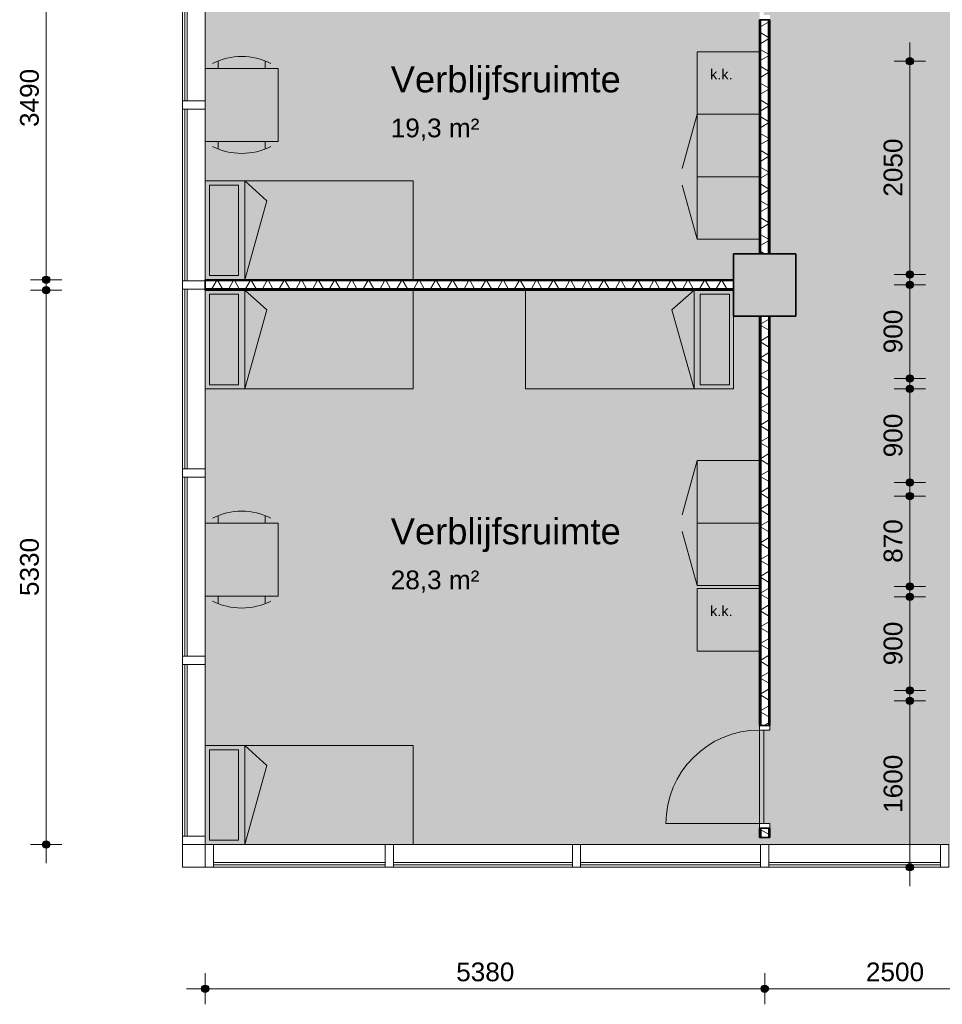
# Model space of a CAD drawing. Header units: millimetres. Extents: x 78984 to 109533, y 218 to 35070.
# Tile 1 of 28: x 78984 to 87855, y 4848 to 14316. Entities that reach past the tile are written whole.
import ezdxf

# ---------------------------------------------------------------- set-up
doc = ezdxf.new("R2010")
doc.units = ezdxf.units.MM
doc.linetypes.add('Hidden', pattern=[4, 2, -2])
for name, color, linetype, lineweight in [('A-ANNO-DIMS', 211, 'Continuous', 9), ('A-ANNO-DIMS-100', 211, 'Continuous', 9), ('A-AREA-IDEN', 2, 'Continuous', 13), ('A-AREA-PATT', 32, 'Continuous', 9), ('A-DETL', 90, 'Continuous', 13), ('A-DOOR', 31, 'Continuous', 18), ('A-DOOR-FRAM', 31, 'Continuous', 13), ('A-FLOR', 192, 'Continuous', 18), ('A-GLAZ-CURT', 52, 'Continuous', 13), ('A-GLAZ-CWMG', 51, 'Continuous', 13), ('A-WALL', 113, 'Continuous', 18), ('A-WALL-PATT', 111, 'Continuous', 35), ('G-ANNO-TEXT', 231, 'Continuous', 9), ('I-WALL', 2, 'Continuous', 18), ('S-COLS', 52, 'Continuous', 18)]:
    doc.layers.add(name, color=color, linetype=linetype, lineweight=lineweight)
doc.styles.add('Arial', font='arial.ttf', dxfattribs={"height": 180})
doc.styles.add('Arial_1', font='arial.ttf', dxfattribs={"height": 250})
doc.styles.add('Arial_2', font='arial.ttf', dxfattribs={"height": 100})
doc.dimstyles.new('1_8mm', dxfattribs={"dimscale": 304.8, "dimtxt": 183.646692, "dimasz": 0.918635, "dimexe": 0.492126, "dimexo": 0.0625, "dimgap": 0.059055, "dimtad": 1, "dimdec": 0, "dimrnd": 5, "dimzin": 0, "dimdsep": 46, "dimtxsty": 'Arial', "dimblk1": 'DOTSMALL', "dimblk2": 'DOTSMALL', "dimsah": 1, "dimcen": 0.09, "dimdle": 0.590551, "dimazin": 0, "dimtfac": 1, "dimtdec": 4, "dimtix": 1, "dimtmove": 0, "dimatfit": 3, "dimfxl": 0.492126, "dimfxlon": 1, "dimtvp": 1, "dimtolj": 1, "dimtzin": 0, "dimlwd": 13, "dimlwe": 13, "dimarcsym": 2})
pattern_1 = [(180, (86197.75, 22705.71), (6e-13, -200), []), (180, (86197.75, 22721.71), (6e-13, -200), []), (180, (86197.75, 22737.71), (6e-13, -200), []), (180, (86197.75, 22753.71), (6e-13, -200), [])]
pattern_2 = [(270, (83307.72, 11815.65), (200, 7e-13), []), (270, (83291.72, 11815.65), (200, 7e-13), []), (270, (83275.72, 11815.65), (200, 7e-13), []), (270, (83259.72, 11815.65), (200, 7e-13), [])]
pattern_3 = [(360, (86097.75, 8958.77), (5e-13, 200), []), (360, (86097.75, 8942.77), (5e-13, 200), []), (360, (86097.75, 8926.77), (5e-13, 200), []), (360, (86097.75, 8910.77), (5e-13, 200), [])]

# ---------------------------------------------------------------- blocks, each defined once
blk = doc.blocks.new('Rectangular Mullion - 80x220-7500625-plot_02')
at = {"layer": 'A-GLAZ-CWMG'}
for p, q in [((-80, 220), (0, 220)), ((-80, 0), (-80, 220)), ((0, 220), (0, 0)), ((0, 0), (-80, 0))]:
    blk.add_line(p, q, dxfattribs=at)
blk = doc.blocks.new('Rectangular Mullion - 80x220-7500761-plot_02')
at = {"layer": 'A-GLAZ-CWMG'}
for p, q in [((-80, 0), (0, 0)), ((-80, -220), (-80, 0)), ((0, 0), (0, -220)), ((0, -220), (-80, -220))]:
    blk.add_line(p, q, dxfattribs=at)
blk = doc.blocks.new('System Panel - glas_offset-35-7518918-plot_02')
at = {"layer": 'A-GLAZ-CURT'}
for p, q in [((890, 47.5), (-890, 47.5)), ((-890, 47.5), (-890, 22.5)), ((-890, 22.5), (890, 22.5)), ((890, 22.5), (890, 47.5))]:
    blk.add_line(p, q, dxfattribs=at)
blk = doc.blocks.new('Rectangular Mullion - 80x220-7518909-plot_02')
at = {"layer": 'A-GLAZ-CWMG'}
for p, q in [((80547.7, 13535.7), (80547.7, 15315.7)), ((80767.7, 13535.7), (80767.7, 15305.7))]:
    blk.add_line(p, q, dxfattribs=at)
blk = doc.blocks.new('System Panel - glas_offset-35-7518911-plot_02')
at = {"layer": 'A-GLAZ-CURT'}
for p, q in [((825, 47.5), (-825, 47.5)), ((-825, 47.5), (-825, 22.5)), ((-825, 22.5), (825, 22.5)), ((825, 22.5), (825, 47.5))]:
    blk.add_line(p, q, dxfattribs=at)
blk = doc.blocks.new('Rectangular Mullion - 80x220-V10-plot_02')
at = {"layer": 'A-GLAZ-CWMG'}
for p, q in [((80547.7, 11805.7), (80547.7, 13455.7)), ((80767.7, 11815.7), (80767.7, 13455.7))]:
    blk.add_line(p, q, dxfattribs=at)
blk = doc.blocks.new('Rectangular Mullion - 80x220-7500759-plot_02')
at = {"layer": 'A-GLAZ-CWMG'}
for p, q in [((-40, 0), (40, 0)), ((-40, -220), (-40, 0)), ((40, 0), (40, -220)), ((40, -220), (-40, -220))]:
    blk.add_line(p, q, dxfattribs=at)
blk = doc.blocks.new('System Panel - glas_offset-35-7518913-plot_02')
at = {"layer": 'A-GLAZ-CURT'}
for p, q in [((865, 47.5), (-865, 47.5)), ((-865, 47.5), (-865, 22.5)), ((-865, 22.5), (865, 22.5)), ((865, 22.5), (865, 47.5))]:
    blk.add_line(p, q, dxfattribs=at)
blk = doc.blocks.new('Rectangular Mullion - 80x220-V11-plot_02')
at = {"layer": 'A-GLAZ-CWMG'}
for p, q in [((80547.7, 9995.7), (80547.7, 11725.7)), ((80767.7, 9995.7), (80767.7, 11715.7))]:
    blk.add_line(p, q, dxfattribs=at)
blk = doc.blocks.new('System Panel - glas_offset-35-7518915-plot_02')
at = {"layer": 'A-GLAZ-CURT'}
for p, q in [((860, 47.5), (-860, 47.5)), ((-860, 47.5), (-860, 22.5)), ((-860, 22.5), (860, 22.5)), ((860, 22.5), (860, 47.5))]:
    blk.add_line(p, q, dxfattribs=at)
blk = doc.blocks.new('Rectangular Mullion - 80x220-V12-plot_02')
at = {"layer": 'A-GLAZ-CWMG'}
for p, q in [((80547.7, 8195.7), (80547.7, 9915.7)), ((80767.7, 8195.7), (80767.7, 9915.7))]:
    blk.add_line(p, q, dxfattribs=at)
blk = doc.blocks.new('System Panel - glas_offset-35-7518919-plot_02')
at = {"layer": 'A-GLAZ-CURT'}
for p, q in [((825, 47.5), (-825, 47.5)), ((-825, 47.5), (-825, 22.5)), ((-825, 22.5), (825, 22.5)), ((825, 22.5), (825, 47.5))]:
    blk.add_line(p, q, dxfattribs=at)
blk = doc.blocks.new('Rectangular Mullion - 80x220-7515957-plot_02')
at = {"layer": 'A-GLAZ-CWMG'}
for p, q in [((80547.7, 6465.7), (80547.7, 8115.7)), ((80767.7, 6465.7), (80767.7, 8115.7))]:
    blk.add_line(p, q, dxfattribs=at)
blk = doc.blocks.new('System Panel - glas_offset-35-7520450-plot_02')
at = {"layer": 'A-GLAZ-CURT'}
for p, q in [((825.046875, -22.5), (-825.046875, -22.5)), ((-825.046875, -22.5), (-825.046875, -47.5)), ((-825.046875, -47.5), (825.046875, -47.5)), ((825.046875, -47.5), (825.046875, -22.5))]:
    blk.add_line(p, q, dxfattribs=at)
blk = doc.blocks.new('Rectangular Mullion - 80x220-7520449-plot_02')
at = {"layer": 'A-GLAZ-CWMG'}
for p, q in [((80847.7, 6385.6), (82497.8, 6385.6)), ((80847.7, 6165.6), (82497.8, 6165.6))]:
    blk.add_line(p, q, dxfattribs=at)
blk = doc.blocks.new('Rectangular Mullion - 80x220-7500623-plot_02')
at = {"layer": 'A-GLAZ-CWMG'}
for p, q in [((-40, 220), (40, 220)), ((-40, 0), (-40, 220)), ((40, 220), (40, 0)), ((40, 0), (-40, 0))]:
    blk.add_line(p, q, dxfattribs=at)
blk = doc.blocks.new('System Panel - glas_offset-35-7511927-plot_02')
at = {"layer": 'A-GLAZ-CURT'}
for p, q in [((860, -22.5), (-860, -22.5)), ((-860, -22.5), (-860, -47.5)), ((-860, -47.5), (860, -47.5)), ((860, -47.5), (860, -22.5))]:
    blk.add_line(p, q, dxfattribs=at)
blk = doc.blocks.new('Rectangular Mullion - 80x220-V5-plot_02')
at = {"layer": 'A-GLAZ-CWMG'}
for p, q in [((107727.8, 22645.7), (107727.8, 24365.7)), ((107947.8, 22645.7), (107947.8, 24365.7))]:
    blk.add_line(p, q, dxfattribs=at)
blk = doc.blocks.new('System Panel - glas_offset-35-7511933-plot_02')
at = {"layer": 'A-GLAZ-CURT'}
for p, q in [((865, -22.5), (-865, -22.5)), ((-865, -22.5), (-865, -47.5)), ((-865, -47.5), (865, -47.5)), ((865, -47.5), (865, -22.5))]:
    blk.add_line(p, q, dxfattribs=at)
blk = doc.blocks.new('Rectangular Mullion - 80x220-V4-plot_02')
at = {"layer": 'A-GLAZ-CWMG'}
for p, q in [((107727.8, 26195.7), (107727.8, 27925.7)), ((107947.8, 26195.7), (107947.8, 27925.7))]:
    blk.add_line(p, q, dxfattribs=at)
blk = doc.blocks.new('System Panel - glas_offset-35-7511177-plot_02')
at = {"layer": 'A-GLAZ-CURT'}
for p, q in [((825, -22.5), (-825, -22.5)), ((-825, -22.5), (-825, -47.5)), ((-825, -47.5), (825, -47.5)), ((825, -47.5), (825, -22.5))]:
    blk.add_line(p, q, dxfattribs=at)
blk = doc.blocks.new('Rectangular Mullion - 80x220-V1-plot_02')
at = {"layer": 'A-GLAZ-CWMG'}
for p, q in [((91507.8, 33565.7), (89857.8, 33565.7)), ((91507.8, 33345.7), (89857.8, 33345.7))]:
    blk.add_line(p, q, dxfattribs=at)
blk = doc.blocks.new('300_28_ISR_kolom_vierkant_beton - 600x600-7608494-plot_02')
at = {"layer": 'S-COLS'}
blk.add_hatch(color=256, dxfattribs=at).paths.add_polyline_path([(300, -300), (300, 300), (-300, 300), (-300, -300)])
at = {"layer": 'S-COLS', "lineweight": 35}
for p, q in [((300, 300), (-300, 300)), ((-300, 300), (-300, -300)), ((300, -300), (300, 300)), ((-300, -300), (300, -300))]:
    blk.add_line(p, q, dxfattribs=at)
blk = doc.blocks.new('200_32_ISR_deur_binnen - dagmaat 0900x2300-7594412-plot_02')
at = {"layer": 'A-DOOR', "lineweight": 13}
blk.add_hatch(color=256, dxfattribs=at).paths.add_polyline_path([(-450, 10), (450, 10), (450, 50), (-450, 50)])
for p, q in [((-450, 50), (-450, 950)), ((-450, 50), (450, 50)), ((-450, 50), (-450, 10)), ((450, 50), (-450, 50)), ((-450, 10), (450, 10)), ((450, 10), (450, 50))]:
    blk.add_line(p, q, dxfattribs=at)
at = {"layer": 'A-DOOR', "linetype": 'Hidden', "lineweight": 13}
blk.add_line((-450, 10), (450, 10), dxfattribs=at)
at = {"layer": 'A-DOOR', "lineweight": 13}
blk.add_arc((-450, 50), 900, 360, 90, dxfattribs=at)
at = {"layer": 'A-DOOR-FRAM'}
for p, q in [((-450, 50), (-495, 50)), ((-450, -50), (-450, 50)), ((495, 50), (450, 50)), ((450, 50), (450, -50)), ((-495, -50), (-450, -50)), ((450, -50), (495, -50))]:
    blk.add_line(p, q, dxfattribs=at)
blk = doc.blocks.new('DIMBLOCK11-plot_02')
at = {"layer": 'A-ANNO-DIMS-100', "lineweight": 25}
h = blk.add_hatch(color=256, dxfattribs=at)
edge = h.paths.add_edge_path()
edge.add_arc((79238.5, 15305.7), 35, 0, 360)
h = blk.add_hatch(color=256, dxfattribs=at)
edge = h.paths.add_edge_path()
edge.add_arc((79238.5, 11815.7), 35, 0, 360)
at = {"layer": 'A-ANNO-DIMS-100', "lineweight": 13}
for p, q in [((79238.5, 11635.7), (79238.5, 15485.7)), ((79238.5, 15305.7), (79088.5, 15305.7)), ((79238.5, 15305.7), (79388.5, 15305.7)), ((79238.5, 11815.7), (79088.5, 11815.7)), ((79238.5, 11815.7), (79388.5, 11815.7))]:
    blk.add_line(p, q, dxfattribs=at)
at = {"layer": 'A-ANNO-DIMS-100', "lineweight": 25}
for centre in [(79238.5, 15305.7), (79238.5, 11815.7)]:
    blk.add_circle(centre, 35, dxfattribs=at)
at = {"layer": 'A-ANNO-DIMS-100', "color": 0, "lineweight": 13, "insert": (78986.9, 13283.8), "char_height": 180, "width": 664.518, "attachment_point": 1, "rotation": 90, "line_spacing_factor": 0.941778, "style": 'Arial'}
blk.add_mtext('3490', dxfattribs=at)
blk = doc.blocks.new('_DotSmall')
at = {"color": 0, "linetype": 'ByBlock', "const_width": 0.5}
blk.add_lwpolyline([(-0.0625, 0, 1), (0.0625, 0, 1)], format="xyb", close=True, dxfattribs=at)
blk = doc.blocks.new('DIMBLOCK12-plot_02')
at = {"layer": 'A-ANNO-DIMS-100', "lineweight": 25}
h = blk.add_hatch(color=256, dxfattribs=at)
edge = h.paths.add_edge_path()
edge.add_arc((80767.7, 4998.5), 35, 0, 360)
h = blk.add_hatch(color=256, dxfattribs=at)
edge = h.paths.add_edge_path()
edge.add_arc((86147.8, 4998.5), 35, 0, 360)
at = {"layer": 'A-ANNO-DIMS-100', "lineweight": 13}
for p, q in [((80767.7, 4998.5), (80767.7, 5148.5)), ((86147.8, 4998.5), (86147.8, 5148.5)), ((80587.7, 4998.5), (86327.8, 4998.5)), ((80767.7, 4998.5), (80767.7, 4848.5)), ((86147.8, 4998.5), (86147.8, 4848.5))]:
    blk.add_line(p, q, dxfattribs=at)
at = {"layer": 'A-ANNO-DIMS-100', "lineweight": 25}
for centre in [(80767.7, 4998.5), (86147.8, 4998.5)]:
    blk.add_circle(centre, 35, dxfattribs=at)
at = {"layer": 'A-ANNO-DIMS-100', "color": 0, "lineweight": 13, "insert": (83180.8, 5250.1), "char_height": 180, "width": 664.518, "attachment_point": 1, "line_spacing_factor": 0.941778, "style": 'Arial'}
blk.add_mtext('5380', dxfattribs=at)
blk = doc.blocks.new('DIMBLOCK13-plot_02')
at = {"layer": 'A-ANNO-DIMS-100', "lineweight": 25}
h = blk.add_hatch(color=256, dxfattribs=at)
edge = h.paths.add_edge_path()
edge.add_arc((86147.8, 4998.5), 35, 0, 360)
h = blk.add_hatch(color=256, dxfattribs=at)
edge = h.paths.add_edge_path()
edge.add_arc((88647.7, 4998.5), 35, 0, 360)
at = {"layer": 'A-ANNO-DIMS-100', "lineweight": 13}
for p, q in [((86147.8, 4998.5), (86147.8, 5148.5)), ((88647.7, 4998.5), (88647.7, 5148.5)), ((85967.8, 4998.5), (88827.7, 4998.5)), ((86147.8, 4998.5), (86147.8, 4848.5)), ((88647.7, 4998.5), (88647.7, 4848.5))]:
    blk.add_line(p, q, dxfattribs=at)
at = {"layer": 'A-ANNO-DIMS-100', "lineweight": 25}
for centre in [(86147.8, 4998.5), (88647.7, 4998.5)]:
    blk.add_circle(centre, 35, dxfattribs=at)
at = {"layer": 'A-ANNO-DIMS-100', "color": 0, "lineweight": 13, "insert": (87120.8, 5250.1), "char_height": 180, "width": 664.518, "attachment_point": 1, "line_spacing_factor": 0.941778, "style": 'Arial'}
blk.add_mtext('2500', dxfattribs=at)
blk = doc.blocks.new('DIMBLOCK28-plot_02')
at = {"layer": 'A-ANNO-DIMS-100', "lineweight": 25}
h = blk.add_hatch(color=256, dxfattribs=at)
edge = h.paths.add_edge_path()
edge.add_arc((87542.7, 7765.6), 35, 0, 360)
h = blk.add_hatch(color=256, dxfattribs=at)
edge = h.paths.add_edge_path()
edge.add_arc((87542.7, 6165.7), 35, 0, 360)
at = {"layer": 'A-ANNO-DIMS-100', "lineweight": 13}
for p, q in [((87542.7, 7945.6), (87542.7, 5985.7)), ((87542.7, 7765.6), (87392.7, 7765.6)), ((87542.7, 7765.6), (87692.7, 7765.6)), ((87542.7, 6165.7), (87392.7, 6165.7)), ((87542.7, 6165.7), (87692.7, 6165.7))]:
    blk.add_line(p, q, dxfattribs=at)
at = {"layer": 'A-ANNO-DIMS-100', "lineweight": 25}
for centre in [(87542.7, 7765.6), (87542.7, 6165.7)]:
    blk.add_circle(centre, 35, dxfattribs=at)
at = {"layer": 'A-ANNO-DIMS-100', "color": 0, "lineweight": 13, "insert": (87291, 6688.8), "char_height": 180, "width": 664.518, "attachment_point": 1, "rotation": 90, "line_spacing_factor": 0.941778, "style": 'Arial'}
blk.add_mtext('1600', dxfattribs=at)
blk = doc.blocks.new('DIMBLOCK29-plot_02')
at = {"layer": 'A-ANNO-DIMS-100', "lineweight": 25}
h = blk.add_hatch(color=256, dxfattribs=at)
edge = h.paths.add_edge_path()
edge.add_arc((87542.7, 8765.7), 35, 0, 360)
h = blk.add_hatch(color=256, dxfattribs=at)
edge = h.paths.add_edge_path()
edge.add_arc((87542.7, 7865.7), 35, 0, 360)
at = {"layer": 'A-ANNO-DIMS-100', "lineweight": 13}
for p, q in [((87542.7, 8945.7), (87542.7, 7685.7)), ((87542.7, 8765.7), (87392.7, 8765.7)), ((87542.7, 8765.7), (87692.7, 8765.7)), ((87542.7, 7865.7), (87392.7, 7865.7)), ((87542.7, 7865.7), (87692.7, 7865.7))]:
    blk.add_line(p, q, dxfattribs=at)
at = {"layer": 'A-ANNO-DIMS-100', "lineweight": 25}
for centre in [(87542.7, 8765.7), (87542.7, 7865.7)]:
    blk.add_circle(centre, 35, dxfattribs=at)
at = {"layer": 'A-ANNO-DIMS-100', "color": 0, "lineweight": 13, "insert": (87291, 8108), "char_height": 180, "width": 498.389, "attachment_point": 1, "rotation": 90, "line_spacing_factor": 0.941778, "style": 'Arial'}
blk.add_mtext('900', dxfattribs=at)
blk = doc.blocks.new('DIMBLOCK30-plot_02')
at = {"layer": 'A-ANNO-DIMS-100', "lineweight": 25}
h = blk.add_hatch(color=256, dxfattribs=at)
edge = h.paths.add_edge_path()
edge.add_arc((87542.7, 9735.6), 35, 0, 360)
h = blk.add_hatch(color=256, dxfattribs=at)
edge = h.paths.add_edge_path()
edge.add_arc((87542.7, 8865.7), 35, 0, 360)
at = {"layer": 'A-ANNO-DIMS-100', "lineweight": 13}
for p, q in [((87542.7, 9915.6), (87542.7, 8685.7)), ((87542.7, 9735.6), (87392.7, 9735.6)), ((87542.7, 9735.6), (87692.7, 9735.6)), ((87542.7, 8865.7), (87392.7, 8865.7)), ((87542.7, 8865.7), (87692.7, 8865.7))]:
    blk.add_line(p, q, dxfattribs=at)
at = {"layer": 'A-ANNO-DIMS-100', "lineweight": 25}
for centre in [(87542.7, 9735.6), (87542.7, 8865.7)]:
    blk.add_circle(centre, 35, dxfattribs=at)
at = {"layer": 'A-ANNO-DIMS-100', "color": 0, "lineweight": 13, "insert": (87291, 9093), "char_height": 180, "width": 498.389, "attachment_point": 1, "rotation": 90, "line_spacing_factor": 0.941778, "style": 'Arial'}
blk.add_mtext('870', dxfattribs=at)
blk = doc.blocks.new('DIMBLOCK31-plot_02')
at = {"layer": 'A-ANNO-DIMS-100', "lineweight": 25}
h = blk.add_hatch(color=256, dxfattribs=at)
edge = h.paths.add_edge_path()
edge.add_arc((87542.7, 10765.7), 35, 0, 360)
h = blk.add_hatch(color=256, dxfattribs=at)
edge = h.paths.add_edge_path()
edge.add_arc((87542.7, 9865.7), 35, 0, 360)
at = {"layer": 'A-ANNO-DIMS-100', "lineweight": 13}
for p, q in [((87542.7, 10945.7), (87542.7, 9685.7)), ((87542.7, 10765.7), (87392.7, 10765.7)), ((87542.7, 10765.7), (87692.7, 10765.7)), ((87542.7, 9865.7), (87392.7, 9865.7)), ((87542.7, 9865.7), (87692.7, 9865.7))]:
    blk.add_line(p, q, dxfattribs=at)
at = {"layer": 'A-ANNO-DIMS-100', "lineweight": 25}
for centre in [(87542.7, 10765.7), (87542.7, 9865.7)]:
    blk.add_circle(centre, 35, dxfattribs=at)
at = {"layer": 'A-ANNO-DIMS-100', "color": 0, "lineweight": 13, "insert": (87291, 10108), "char_height": 180, "width": 498.389, "attachment_point": 1, "rotation": 90, "line_spacing_factor": 0.941778, "style": 'Arial'}
blk.add_mtext('900', dxfattribs=at)
blk = doc.blocks.new('DIMBLOCK32-plot_02')
at = {"layer": 'A-ANNO-DIMS-100', "lineweight": 25}
h = blk.add_hatch(color=256, dxfattribs=at)
edge = h.paths.add_edge_path()
edge.add_arc((87542.7, 11765.7), 35, 0, 360)
h = blk.add_hatch(color=256, dxfattribs=at)
edge = h.paths.add_edge_path()
edge.add_arc((87542.7, 10865.7), 35, 0, 360)
at = {"layer": 'A-ANNO-DIMS-100', "lineweight": 13}
for p, q in [((87542.7, 11945.7), (87542.7, 10685.7)), ((87542.7, 11765.7), (87392.7, 11765.7)), ((87542.7, 11765.7), (87692.7, 11765.7)), ((87542.7, 10865.7), (87392.7, 10865.7)), ((87542.7, 10865.7), (87692.7, 10865.7))]:
    blk.add_line(p, q, dxfattribs=at)
at = {"layer": 'A-ANNO-DIMS-100', "lineweight": 25}
for centre in [(87542.7, 11765.7), (87542.7, 10865.7)]:
    blk.add_circle(centre, 35, dxfattribs=at)
at = {"layer": 'A-ANNO-DIMS-100', "color": 0, "lineweight": 13, "insert": (87291, 11108), "char_height": 180, "width": 498.389, "attachment_point": 1, "rotation": 90, "line_spacing_factor": 0.941778, "style": 'Arial'}
blk.add_mtext('900', dxfattribs=at)
blk = doc.blocks.new('DIMBLOCK33-plot_02')
at = {"layer": 'A-ANNO-DIMS-100', "lineweight": 25}
h = blk.add_hatch(color=256, dxfattribs=at)
edge = h.paths.add_edge_path()
edge.add_arc((87542.7, 13915.7), 35, 0, 360)
h = blk.add_hatch(color=256, dxfattribs=at)
edge = h.paths.add_edge_path()
edge.add_arc((87542.7, 11865.7), 35, 0, 360)
at = {"layer": 'A-ANNO-DIMS-100', "lineweight": 13}
for p, q in [((87542.7, 14095.7), (87542.7, 11685.7)), ((87542.7, 13915.7), (87392.7, 13915.7)), ((87542.7, 13915.7), (87692.7, 13915.7)), ((87542.7, 11865.7), (87392.7, 11865.7)), ((87542.7, 11865.7), (87692.7, 11865.7))]:
    blk.add_line(p, q, dxfattribs=at)
at = {"layer": 'A-ANNO-DIMS-100', "lineweight": 25}
for centre in [(87542.7, 13915.7), (87542.7, 11865.7)]:
    blk.add_circle(centre, 35, dxfattribs=at)
at = {"layer": 'A-ANNO-DIMS-100', "color": 0, "lineweight": 13, "insert": (87291, 12613.8), "char_height": 180, "width": 664.518, "attachment_point": 1, "rotation": 90, "line_spacing_factor": 0.941778, "style": 'Arial'}
blk.add_mtext('2050', dxfattribs=at)
blk = doc.blocks.new('DIMBLOCK41-plot_02')
at = {"layer": 'A-ANNO-DIMS-100', "lineweight": 25}
h = blk.add_hatch(color=256, dxfattribs=at)
edge = h.paths.add_edge_path()
edge.add_arc((79238.5, 11715.7), 35, 0, 360)
h = blk.add_hatch(color=256, dxfattribs=at)
edge = h.paths.add_edge_path()
edge.add_arc((79238.5, 6385.6), 35, 0, 360)
at = {"layer": 'A-ANNO-DIMS-100', "lineweight": 13}
for p, q in [((79238.5, 6205.6), (79238.5, 11895.7)), ((79238.5, 11715.7), (79088.5, 11715.7)), ((79238.5, 11715.7), (79388.5, 11715.7)), ((79238.5, 6385.6), (79088.5, 6385.6)), ((79238.5, 6385.6), (79388.5, 6385.6))]:
    blk.add_line(p, q, dxfattribs=at)
at = {"layer": 'A-ANNO-DIMS-100', "lineweight": 25}
for centre in [(79238.5, 11715.7), (79238.5, 6385.6)]:
    blk.add_circle(centre, 35, dxfattribs=at)
at = {"layer": 'A-ANNO-DIMS-100', "color": 0, "lineweight": 13, "insert": (78986.9, 8773.8), "char_height": 180, "width": 664.518, "attachment_point": 1, "rotation": 90, "line_spacing_factor": 0.941778, "style": 'Arial'}
blk.add_mtext('5330', dxfattribs=at)

msp = doc.modelspace()

# ---------------------------------------------------------------- hatches: boundary and pattern name
at = {"layer": 'A-AREA-PATT'}
h = msp.add_hatch(color=9, dxfattribs=at)
h.paths.add_polyline_path([(100717.8, 6385.6), (102297.8, 6385.6), (102297.8, 6485.6), (102347.8, 6485.6), (102347.8, 7385.6), (102297.8, 7385.6), (102297.8, 11465.8), (102047.6, 11465.8), (102047.6, 12065.8), (102297.8, 12065.8), (102297.8, 12445.7), (102347.8, 12445.7), (102347.8, 13345.7), (102297.8, 13345.7), (102297.8, 13645.7), (102347.8, 13645.7), (102347.8, 14545.7), (102297.8, 14545.7), (102297.8, 17315.7), (102347.8, 17315.7), (102347.8, 18215.7), (102297.8, 18215.7), (102297.8, 19565.2), (102047.6, 19565.2), (102047.6, 20165.2), (102297.8, 20165.2), (102297.8, 25165.7), (88647.7, 25165.7), (88647.7, 27665.6), (88547.4, 27665.6), (88547.4, 28265.6), (89147.4, 28265.6), (89147.4, 28065.8), (104107.8, 28065.8), (104107.8, 28145.8), (104157.8, 28145.8), (104157.8, 28920.8), (104107.8, 28920.8), (104107.8, 29265.7), (99707.8, 29265.7), (99707.8, 29315.7), (98932.8, 29315.7), (98932.8, 29265.7), (94282.8, 29265.7), (94282.8, 29315.7), (93507.8, 29315.7), (93507.8, 29265.7), (93207.8, 29265.7), (93207.8, 29315.7), (92432.8, 29315.7), (92432.8, 29265.7), (87907.8, 29265.7), (87907.8, 33279.8), (87957.8, 33279.8), (87957.8, 33345.7), (86197.8, 33345.7), (86197.8, 33245.7), (86147.8, 33245.7), (86147.8, 32345.7), (86197.8, 32345.7), (86197.8, 27185.8), (86147.8, 27185.8), (86147.8, 26285.8), (86197.8, 26285.8), (86197.8, 25985.8), (86147.8, 25985.8), (86147.8, 25085.8), (86197.8, 25085.8), (86197.8, 22510.7), (86147.8, 22510.7), (86147.8, 21610.7), (86197.8, 21610.7), (86197.8, 20165.8), (86447.8, 20165.8), (86447.8, 19565.8), (86197.8, 19565.8), (86197.8, 16350.7), (86147.8, 16350.7), (86147.8, 15450.7), (86197.8, 15450.7), (86197.8, 15260.7), (86147.8, 15260.7), (86147.8, 14360.7), (86197.8, 14360.7), (86197.8, 12065.8), (86447.8, 12065.8), (86447.8, 11465.8), (86197.8, 11465.8), (86197.8, 7485.7), (86147.8, 7485.7), (86147.8, 6585.7), (86197.8, 6585.7), (86196.9, 6451.8), (86147.8, 6451.8), (86147.8, 6385.6), (88647.7, 6385.6), (88647.7, 14015.7), (90447.7, 14015.7), (90447.7, 13965.7), (91347.7, 13965.7), (91347.7, 14015.7), (91647.7, 14015.7), (91647.7, 13965.7), (92547.7, 13965.7), (92547.7, 14015.7), (94347.7, 14015.7), (94347.7, 10065.7), (96777.8, 10065.7), (96777.8, 10665.7), (96827.8, 10665.7), (96827.8, 11565.7), (96777.8, 11565.7), (96777.8, 14015.7), (100677.8, 14015.7), (100677.8, 6385.6)])
h.paths.add_polyline_path([(88697.7, 8140.6), (88697.7, 8915.6), (88687.7, 8915.6), (88687.7, 8140.6)])
h.paths.add_polyline_path([(88687.7, 9910.7), (88697.7, 9910.7), (88697.7, 10685.7), (88687.7, 10685.7), (88687.7, 10563.1)])
h.paths.add_polyline_path([(95292.7, 9965.7), (96192.7, 9965.7), (96192.7, 10025.7), (94392.7, 10025.7), (94392.7, 9965.7)])
h.paths.add_polyline_path([(99177.8, 13965.7), (99177.8, 13975.7), (98277.8, 13975.7), (98277.8, 13965.7), (98564.8, 13965.7)])
h.paths.add_polyline_path([(100295.5, 15515.8), (100100.3, 15515.8), (100100.3, 15565.8), (99200.3, 15565.8), (99200.3, 15515.8), (96369.2, 15515.8), (96369.2, 15565.8), (95469.2, 15565.8), (95469.2, 15515.8), (94079.8, 15515.8), (94079.8, 15565.8), (93179.8, 15565.8), (93179.8, 15515.8), (91929.8, 15515.8), (91929.8, 15565.8), (91029.8, 15565.8), (91029.8, 15515.8), (89692.7, 15515.8), (89692.7, 15565.8), (88792.7, 15565.8), (88792.7, 15515.8), (88647.7, 15515.8), (88647.7, 23515.8), (88792.7, 23515.8), (88792.7, 23465.8), (89692.7, 23465.8), (89692.7, 23515.8), (91029.8, 23515.8), (91029.8, 23465.8), (91929.8, 23465.8), (91929.8, 23515.8), (93179.8, 23515.8), (93179.8, 23465.8), (94079.8, 23465.8), (94079.8, 23515.8), (95469.2, 23515.8), (95469.2, 23465.8), (96369.2, 23465.8), (96369.2, 23515.8), (99200.3, 23515.8), (99200.3, 23465.8), (100100.3, 23465.8), (100100.3, 23515.8), (100334.8, 23515.8), (100334.6, 15515.8), (100322.3, 15515.8)])
h.paths.add_polyline_path([(102337.8, 22865.5), (102347.8, 22865.5), (102347.8, 24665.5), (102337.8, 24665.5), (102337.8, 23465.8)])
h.paths.add_polyline_path([(101453, 25205.7), (101480.3, 25205.7), (101480.3, 25265.7), (100580.3, 25265.7), (100580.3, 25205.7)])
h.paths.add_polyline_path([(99010.4, 25205.7), (99785.4, 25205.7), (99785.4, 25265.7), (99010.4, 25265.7)])
h.paths.add_polyline_path([(95676.5, 25205.7), (95935.2, 25205.7), (95935.2, 25265.7), (95160.2, 25265.7), (95160.2, 25205.7), (95284.8, 25205.7)])
h.paths.add_polyline_path([(93357.8, 28015.8), (93747.2, 28015.8), (93747.2, 28025.8), (92847.2, 28025.8), (92847.2, 28015.8)])
h.paths.add_polyline_path([(90097.3, 28015.8), (90097.3, 28025.8), (89197.3, 28025.8), (89197.3, 28015.8), (89900, 28015.8)])
h = msp.add_hatch(color=9, dxfattribs=at)
h.paths.add_polyline_path([(81430.7, 11815.7), (85847.8, 11815.7), (85847.8, 12065.8), (86097.8, 12065.8), (86097.8, 15305.7), (80767.7, 15305.7), (80767.7, 11815.7)])
h.paths.add_polyline_path([(86137.8, 14360.7), (86147.8, 14360.7), (86147.8, 15260.7), (86137.8, 15260.7), (86137.8, 14646.9)])
h = msp.add_hatch(color=9, dxfattribs=at)
h.paths.add_polyline_path([(86107.8, 6385.6), (86147.8, 6385.6), (86147.8, 6451.8), (86097.8, 6451.8), (86097.8, 11465.8), (85847.8, 11465.8), (85847.8, 11715.7), (80767.7, 11715.7), (80767.7, 6385.6), (86097.8, 6385.6)])
h.paths.add_polyline_path([(86137.8, 6585.7), (86147.8, 6585.7), (86147.8, 7485.7), (86137.8, 7485.7)])
at = {"layer": 'A-WALL-PATT', "lineweight": 9}
h = msp.add_hatch(dxfattribs=at)
h.set_pattern_fill('FP_3', color=256, angle=90, style=0, pattern_type=2)
h.set_pattern_definition(pattern_1)
h.paths.add_polyline_path([(86110.3, 12065.8), (86110.3, 14315.7), (86097.8, 14315.7), (86097.8, 12065.8)])
h.paths.add_polyline_path([(86097.8, 15305.7), (86110.3, 15305.7), (86110.3, 15318.2), (86097.8, 15318.2)])
h.paths.add_polyline_path([(86110.3, 15393.2), (86110.3, 15405.7), (86097.8, 15405.7), (86097.8, 15393.2)])
h.paths.add_polyline_path([(86097.8, 16395.7), (86110.3, 16395.7), (86110.3, 18858.2), (86097.8, 18858.2), (86097.8, 16688.8)])
h.paths.add_polyline_path([(86110.3, 18933.2), (86110.3, 21565.7), (86097.8, 21565.7), (86097.8, 18933.2)])
h.paths.add_polyline_path([(86097.8, 22555.7), (86110.3, 22555.7), (86110.3, 22568.2), (86097.8, 22568.2)])
h.paths.add_polyline_path([(86110.3, 22643.2), (86110.3, 25040.8), (86097.8, 25040.8), (86097.8, 22643.2)])
h.paths.add_polyline_path([(86110.3, 26030.8), (86110.3, 26098.3), (86097.8, 26098.3), (86097.8, 26030.8)])
h.paths.add_polyline_path([(86110.3, 26173.3), (86110.3, 26240.8), (86097.8, 26240.8), (86097.8, 26173.3)])
h.paths.add_polyline_path([(86097.8, 27230.8), (86110.3, 27230.8), (86110.3, 29658.2), (86097.8, 29658.2), (86097.8, 28940)])
h.paths.add_polyline_path([(86110.3, 29733.2), (86110.3, 32300.7), (86097.8, 32300.7), (86097.8, 29733.2)])
h.paths.add_polyline_path([(86097.8, 33290.7), (86110.3, 33290.7), (86110.3, 33345.7), (86097.8, 33345.7)])
h = msp.add_hatch(dxfattribs=at)
h.set_pattern_fill('FP_4', color=256, angle=60, style=0, pattern_type=2)
h.set_pattern_definition([(150, (86197.75, 22705.71), (-70, -121.2436), []), (210, (86197.75, 22705.71), (70, -121.2436), [])])
h.paths.add_polyline_path([(86185.3, 12065.8), (86185.3, 14315.7), (86110.3, 14315.7), (86110.3, 12065.8)])
h.paths.add_polyline_path([(86185.3, 15305.7), (86185.3, 15405.7), (86110.3, 15405.7), (86110.3, 15305.7)])
h.paths.add_polyline_path([(86185.3, 16395.7), (86185.3, 21565.7), (86110.3, 21565.7), (86110.3, 16395.7)])
h.paths.add_polyline_path([(86110.3, 22555.7), (86185.3, 22555.7), (86185.3, 25040.8), (86110.3, 25040.8), (86110.3, 22568.2)])
h.paths.add_polyline_path([(86185.3, 26030.8), (86185.3, 26240.8), (86110.3, 26240.8), (86110.3, 26030.8)])
h.paths.add_polyline_path([(86110.3, 27230.8), (86185.3, 27230.8), (86185.3, 32300.7), (86110.3, 32300.7), (86110.3, 28940)])
h.paths.add_polyline_path([(86110.3, 33290.7), (86185.3, 33290.7), (86185.3, 33345.7), (86110.3, 33345.7)])
h = msp.add_hatch(dxfattribs=at)
h.set_pattern_fill('FP_3', color=256, angle=90, style=0, pattern_type=2)
h.set_pattern_definition(pattern_1)
h.paths.add_polyline_path([(86197.8, 12065.8), (86197.8, 14315.7), (86185.3, 14315.7), (86185.3, 12065.8)])
h.paths.add_polyline_path([(86185.3, 15305.7), (86197.8, 15305.7), (86197.8, 15405.7), (86185.3, 15405.7)])
h.paths.add_polyline_path([(86185.3, 16395.7), (86197.8, 16395.7), (86197.8, 21565.7), (86185.3, 21565.7), (86185.3, 16688.8)])
h.paths.add_polyline_path([(86197.8, 22555.7), (86197.8, 25040.8), (86185.3, 25040.8), (86185.3, 22555.7)])
h.paths.add_polyline_path([(86197.8, 26030.8), (86197.8, 26240.8), (86185.3, 26240.8), (86185.3, 26030.8)])
h.paths.add_polyline_path([(86185.3, 27230.8), (86197.8, 27230.8), (86197.8, 32300.7), (86185.3, 32300.7), (86185.3, 28940)])
h.paths.add_polyline_path([(86185.3, 33290.7), (86197.8, 33290.7), (86197.8, 33345.7), (86185.3, 33345.7)])
h = msp.add_hatch(dxfattribs=at)
h.set_pattern_fill('FP_19', color=256, angle=-270, style=0, pattern_type=2)
h.set_pattern_definition(pattern_2)
h.paths.add_polyline_path([(85847.8, 11803.2), (85847.8, 11815.7), (80767.7, 11815.7), (80767.7, 11803.2), (84123.5, 11803.2)])
h = msp.add_hatch(dxfattribs=at)
h.set_pattern_fill('FP_20', color=256, angle=-300, style=0, pattern_type=2)
h.set_pattern_definition([(240, (83307.72, 11815.65), (121.2436, -70), []), (300, (83307.72, 11815.65), (121.2436, 70), [])])
h.paths.add_polyline_path([(85847.8, 11728.2), (85847.8, 11803.2), (80767.7, 11803.2), (80767.7, 11728.2), (84123.5, 11728.2)])
h = msp.add_hatch(dxfattribs=at)
h.set_pattern_fill('FP_19', color=256, angle=-270, style=0, pattern_type=2)
h.set_pattern_definition(pattern_2)
h.paths.add_polyline_path([(85847.8, 11715.7), (85847.8, 11728.2), (80767.7, 11728.2), (80767.7, 11715.7), (84123.5, 11715.7)])
h = msp.add_hatch(dxfattribs=at)
h.set_pattern_fill('FP_37', color=256, angle=90, style=0, pattern_type=2)
h.set_pattern_definition(pattern_3)
h.paths.add_polyline_path([(86097.8, 6451.8), (86110.3, 6451.8), (86110.3, 6540.7), (86097.8, 6540.7)])
h.paths.add_polyline_path([(86110.3, 7530.7), (86110.3, 11465.8), (86097.8, 11465.8), (86097.8, 7530.7)])
h = msp.add_hatch(dxfattribs=at)
h.set_pattern_fill('FP_38', color=256, angle=60, style=0, pattern_type=2)
h.set_pattern_definition([(330, (86097.75, 8958.77), (70, 121.2436), []), (30, (86097.75, 8958.77), (-70, 121.2436), [])])
h.paths.add_polyline_path([(86110.3, 6451.8), (86185.3, 6451.8), (86185.3, 6540.7), (86110.3, 6540.7)])
h.paths.add_polyline_path([(86110.3, 7530.7), (86185.3, 7530.7), (86185.3, 11465.8), (86110.3, 11465.8), (86110.3, 8521.3)])
h = msp.add_hatch(dxfattribs=at)
h.set_pattern_fill('FP_37', color=256, angle=90, style=0, pattern_type=2)
h.set_pattern_definition(pattern_3)
h.paths.add_polyline_path([(86185.3, 6451.8), (86197.8, 6451.8), (86197.8, 6540.7), (86185.3, 6540.7)])
h.paths.add_polyline_path([(86185.3, 7530.7), (86197.8, 7530.7), (86197.8, 11465.8), (86185.3, 11465.8), (86185.3, 8521.3)])

# ---------------------------------------------------------------- linework, layer by layer
at = {"layer": 'A-DETL'}
for p, q in [((80892.5, 13919), (80892.5, 13845.7)), ((81345, 13919), (81345, 13845.7)), ((85497.8, 13405.7), (85497.8, 14005.7)), ((85497.8, 14005.7), (86097.8, 14005.7)), ((86097.8, 14005.7), (86097.8, 13405.7)), ((80767.7, 13845.7), (80767.7, 13145.7)), ((81467.7, 13845.7), (80767.7, 13845.7)), ((81467.7, 13145.7), (81467.7, 13845.7)), ((85497.8, 13405.7), (85352.7, 12885.5)), ((86097.8, 13405.7), (85497.8, 13405.7)), ((85497.8, 13405.7), (85497.8, 12805.7)), ((86097.8, 13405.7), (85497.8, 13405.7)), ((86097.8, 12805.7), (86097.8, 13405.7)), ((80767.7, 13145.7), (81467.7, 13145.7)), ((80892.5, 13072.3), (80892.5, 13145.7)), ((81345, 13072.3), (81345, 13145.7)), ((86097.8, 12805.7), (85497.8, 12805.7)), ((85497.8, 12805.7), (85497.8, 12205.7)), ((86097.8, 12205.7), (86097.8, 12805.7)), ((85497.8, 12205.7), (85352.7, 12725.8)), ((86097.8, 12205.7), (85497.8, 12205.7)), ((85497.8, 10075.7), (85352.7, 9555.5)), ((86097.8, 10075.7), (85497.8, 10075.7)), ((85497.8, 10075.7), (85497.8, 9475.7)), ((86097.8, 9475.7), (86097.8, 10075.7)), ((80767.7, 9474.2), (80767.7, 8774.2)), ((81467.7, 9474.2), (80767.7, 9474.2)), ((80892.5, 9547.6), (80892.5, 9474.2)), ((81345, 9547.6), (81345, 9474.2)), ((81467.7, 8774.2), (81467.7, 9474.2)), ((86097.8, 9475.7), (85497.8, 9475.7)), ((85497.8, 9475.7), (85497.8, 8875.7)), ((86097.8, 8875.7), (86097.8, 9475.7)), ((85497.8, 8875.7), (85352.7, 9395.8)), ((86097.8, 8875.7), (85497.8, 8875.7)), ((85497.8, 8245.5), (85497.8, 8845.5)), ((85497.8, 8845.5), (86097.8, 8845.5)), ((86097.8, 8845.5), (86097.8, 8245.5)), ((80767.7, 8774.2), (81467.7, 8774.2)), ((80892.5, 8700.8), (80892.5, 8774.2)), ((81345, 8700.8), (81345, 8774.2)), ((86097.8, 8245.5), (85497.8, 8245.5))]:
    msp.add_line(p, q, dxfattribs=at)
at = {"layer": 'A-DETL', "lineweight": 9}
for p, q in [((80767.7, 12765.7), (82767.7, 12765.7)), ((80767.7, 12765.7), (80767.7, 11815.7)), ((80807.7, 12725.7), (80807.7, 11855.7)), ((81087.7, 12725.7), (80807.7, 12725.7)), ((81087.7, 11855.7), (81087.7, 12725.7)), ((81147.7, 11815.7), (81147.7, 12765.7)), ((81147.7, 12765.7), (81359.5, 12575)), ((82767.7, 12765.7), (82767.7, 11815.7)), ((81359.5, 12575), (81147.7, 11815.7)), ((80807.7, 11855.7), (81087.7, 11855.7)), ((82767.7, 11815.7), (80767.7, 11815.7)), ((80767.7, 11715.7), (82767.7, 11715.7)), ((80767.7, 11715.7), (80767.7, 10765.7)), ((80807.7, 11675.7), (80807.7, 10805.7)), ((81087.7, 11675.7), (80807.7, 11675.7)), ((81087.7, 10805.7), (81087.7, 11675.7)), ((81147.7, 10765.7), (81147.7, 11715.7)), ((81147.7, 11715.7), (81359.5, 11525)), ((82767.7, 11715.7), (82767.7, 10765.7)), ((85847.8, 11715.7), (83847.8, 11715.7)), ((83847.8, 11715.7), (83847.8, 10765.7)), ((85467.8, 11715.7), (85256, 11525)), ((85467.8, 10765.7), (85467.8, 11715.7)), ((85527.8, 10805.7), (85527.8, 11675.7)), ((85527.8, 11675.7), (85807.8, 11675.7)), ((85807.8, 11675.7), (85807.8, 10805.7)), ((85847.8, 11715.7), (85847.8, 10765.7)), ((81359.5, 11525), (81147.7, 10765.7)), ((85256, 11525), (85467.8, 10765.7)), ((80807.7, 10805.7), (81087.7, 10805.7)), ((85807.8, 10805.7), (85527.8, 10805.7)), ((82767.7, 10765.7), (80767.7, 10765.7)), ((83847.8, 10765.7), (85847.8, 10765.7)), ((80767.7, 7335.6), (82767.7, 7335.6)), ((80767.7, 7335.6), (80767.7, 6385.6)), ((80807.7, 7295.6), (80807.7, 6425.6)), ((81087.7, 7295.6), (80807.7, 7295.6)), ((81087.7, 6425.6), (81087.7, 7295.6)), ((81147.7, 6385.6), (81147.7, 7335.6)), ((81147.7, 7335.6), (81359.5, 7144.9)), ((82767.7, 7335.6), (82767.7, 6385.6)), ((81359.5, 7144.9), (81147.7, 6385.6)), ((82767.7, 6385.6), (80767.7, 6385.6)), ((80807.7, 6425.6), (81087.7, 6425.6))]:
    msp.add_line(p, q, dxfattribs=at)
at = {"layer": 'A-DETL'}
for centre, start, end in [((81118.7, 13335.8), 63.41048, 116.58952), ((81118.7, 13655.5), 243.41048, 296.58952), ((81118.7, 8964.3), 63.41048, 116.58952), ((81118.7, 9284.1), 243.41048, 296.58952)]:
    msp.add_arc(centre, 625.6, start, end, dxfattribs=at)
at = {"layer": 'A-FLOR'}
for p, q in [((80547.9, 6385.6), (80547.9, 6165.7)), ((80547.9, 6165.7), (80767.7, 6165.7))]:
    msp.add_line(p, q, dxfattribs=at)
at = {"layer": 'A-WALL', "lineweight": 25}
for p, q in [((86110.3, 12065.8), (86110.3, 14315.7)), ((86185.3, 12065.8), (86185.3, 14315.7)), ((85847.8, 11803.2), (80767.7, 11803.2)), ((85847.8, 11728.2), (80767.7, 11728.2)), ((86110.3, 11465.8), (86110.3, 7530.7)), ((86185.3, 11465.8), (86185.3, 7530.7)), ((86110.3, 6540.7), (86110.3, 6451.8)), ((86185.3, 6540.7), (86185.3, 6451.8))]:
    msp.add_line(p, q, dxfattribs=at)
at = {"layer": 'I-WALL', "lineweight": 35}
for p, q in [((86097.8, 14315.7), (86097.8, 12065.8)), ((86197.8, 14315.7), (86097.8, 14315.7)), ((86197.8, 12065.8), (86197.8, 14315.7)), ((86097.8, 12065.8), (86197.8, 12065.8)), ((85847.8, 11815.7), (80767.7, 11815.7)), ((80767.7, 11815.7), (80767.7, 11715.7)), ((85847.8, 11715.7), (85847.8, 11815.7)), ((80767.7, 11715.7), (85847.8, 11715.7)), ((86197.8, 11465.8), (86097.8, 11465.8)), ((86097.8, 11465.8), (86097.8, 7530.7)), ((86197.8, 7530.7), (86197.8, 11465.8)), ((86097.8, 7530.7), (86197.8, 7530.7)), ((86197.8, 6540.7), (86097.8, 6540.7)), ((86097.8, 6540.7), (86097.8, 6451.8)), ((86197.8, 6451.8), (86197.8, 6540.7)), ((86097.8, 6451.8), (86197.8, 6451.8))]:
    msp.add_line(p, q, dxfattribs=at)

# ---------------------------------------------------------------- block references
at = {"layer": 'A-DOOR-FRAM', "rotation": 90.00000000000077}
msp.add_blockref('200_32_ISR_deur_binnen - dagmaat 0900x2300-7594412-plot_02', (86147.8, 7035.7), dxfattribs=at)
at = {"layer": 'A-GLAZ-CURT'}
for name, p, rotation in [('System Panel - glas_offset-35-7518918-plot_02', (80547.7, 14425.7), 270.0000000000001), ('System Panel - glas_offset-35-7518911-plot_02', (80547.7, 12630.7), 270.0000000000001), ('System Panel - glas_offset-35-7518913-plot_02', (80547.7, 10860.7), 270.0000000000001), ('System Panel - glas_offset-35-7518915-plot_02', (80547.7, 9055.7), 270.0000000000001), ('System Panel - glas_offset-35-7518919-plot_02', (80547.7, 7290.7), 270.0000000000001), ('System Panel - glas_offset-35-7520450-plot_02', (81672.7, 6165.6), 180), ('System Panel - glas_offset-35-7511927-plot_02', (83437.8, 6165.6), 180), ('System Panel - glas_offset-35-7511933-plot_02', (85242.8, 6165.6), 180), ('System Panel - glas_offset-35-7511177-plot_02', (87012.8, 6165.6), 180)]:
    msp.add_blockref(name, p, dxfattribs=dict(at, rotation=rotation))
at = {"layer": 'A-GLAZ-CWMG'}
for name in ['Rectangular Mullion - 80x220-7518909-plot_02', 'Rectangular Mullion - 80x220-V10-plot_02', 'Rectangular Mullion - 80x220-V11-plot_02', 'Rectangular Mullion - 80x220-V12-plot_02', 'Rectangular Mullion - 80x220-7515957-plot_02', 'Rectangular Mullion - 80x220-7520449-plot_02']:
    msp.add_blockref(name, (0, 0), dxfattribs=at)
at = {"layer": 'A-GLAZ-CWMG', "extrusion": (0, 0, -1), "rotation": 269.9999999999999}
for name, p in [('Rectangular Mullion - 80x220-7500759-plot_02', (-80547.7, 13495.7)), ('Rectangular Mullion - 80x220-7500759-plot_02', (-80547.7, 11765.7)), ('Rectangular Mullion - 80x220-7500759-plot_02', (-80547.7, 9955.7)), ('Rectangular Mullion - 80x220-7500759-plot_02', (-80547.7, 8155.7)), ('Rectangular Mullion - 80x220-7500761-plot_02', (-80547.7, 6385.7))]:
    msp.add_blockref(name, p, dxfattribs=at)
at = {"layer": 'A-GLAZ-CWMG', "extrusion": (0, 0, -1)}
for name, p in [('Rectangular Mullion - 80x220-7500625-plot_02', (-80767.7, 6165.6)), ('Rectangular Mullion - 80x220-7500623-plot_02', (-82537.8, 6165.6)), ('Rectangular Mullion - 80x220-7500623-plot_02', (-84337.8, 6165.6)), ('Rectangular Mullion - 80x220-7500623-plot_02', (-86147.8, 6165.6)), ('Rectangular Mullion - 80x220-7500623-plot_02', (-87877.8, 6165.6))]:
    msp.add_blockref(name, p, dxfattribs=at)
at = {"layer": 'A-GLAZ-CWMG'}
for name, p, rotation in [('Rectangular Mullion - 80x220-V5-plot_02', (59932.1, 114113.4), 269.9999999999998), ('Rectangular Mullion - 80x220-V4-plot_02', (58182.1, 114113.4), 269.9999999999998), ('Rectangular Mullion - 80x220-V1-plot_02', (177695.5, 39731.3), 180)]:
    msp.add_blockref(name, p, dxfattribs=dict(at, rotation=rotation))
at = {"layer": 'S-COLS'}
msp.add_blockref('300_28_ISR_kolom_vierkant_beton - 600x600-7608494-plot_02', (86147.8, 11765.8), dxfattribs=at)

# ---------------------------------------------------------------- texts
at = {"layer": 'A-AREA-IDEN', "lineweight": 9, "attachment_point": 1}
for s, insert, char_height, width, style in [('Verblijfsruimte', (82551.4, 13867.3), 250, 2677.636, 'Arial_1'), ('19,3 m²', (82551.4, 13365), 180, 1010.126, 'Arial'), ('Verblijfsruimte', (82551.4, 9521.8), 250, 2677.636, 'Arial_1'), ('28,3 m²', (82551.4, 9019.5), 180, 1010.126, 'Arial')]:
    msp.add_mtext(s, dxfattribs=dict(at, insert=insert, char_height=char_height, width=width, style=style))
at = {"layer": 'G-ANNO-TEXT', "color": 7, "char_height": 100, "width": 256.54, "attachment_point": 1, "style": 'Arial_2'}
for insert in [(85621.9, 13840.6), (85621.9, 8680.5)]:
    msp.add_mtext('k.k.', dxfattribs=dict(at, insert=insert))

# ---------------------------------------------------------------- dimensions: what is measured, and where the dimension line sits
at = {"layer": 'A-ANNO-DIMS', "lineweight": 13}
for base, p1, p2, override, picture, middle in [((79238.5, 15305.7), (79388.5, 11815.7), (79388.5, 15305.7), {"dimpost": '<>', "dimfxl": 3490}, 'DIMBLOCK11-plot_02', (79128.6, 13560.7)), ((87542.7, 11865.7), (87692.7, 13915.7), (87692.7, 11865.7), {"dimpost": '<>', "dimfxl": 2050}, 'DIMBLOCK33-plot_02', (87432.8, 12890.7)), ((87542.7, 10865.7), (87692.7, 11765.7), (87692.7, 10865.7), {"dimpost": '<>', "dimfxl": 900}, 'DIMBLOCK32-plot_02', (87432.8, 11315.7)), ((79238.5, 11715.7), (79388.5, 6385.6), (79388.5, 11715.7), {"dimpost": '<>', "dimfxl": 5330.011598}, 'DIMBLOCK41-plot_02', (79128.6, 9050.6)), ((87542.7, 9865.7), (87692.7, 10765.7), (87692.7, 9865.7), {"dimpost": '<>', "dimfxl": 900}, 'DIMBLOCK31-plot_02', (87432.8, 10315.7)), ((87542.7, 8865.7), (87692.7, 9735.6), (87692.7, 8865.7), {"dimpost": '<>', "dimfxl": 869.964892}, 'DIMBLOCK30-plot_02', (87432.8, 9300.6)), ((87542.7, 7865.7), (87692.7, 8765.7), (87692.7, 7865.7), {"dimpost": '<>', "dimfxl": 900}, 'DIMBLOCK29-plot_02', (87432.8, 8315.7)), ((87542.7, 6165.7), (87692.7, 7765.6), (87692.7, 6165.7), {"dimpost": '<>', "dimfxl": 1599.976565}, 'DIMBLOCK28-plot_02', (87432.8, 6965.6))]:
    dim = msp.add_linear_dim(base=base, p1=p1, p2=p2, angle=90, dimstyle='1_8mm', override=override, dxfattribs=at)
    dim.commit()
    dim.dimension.update_dxf_attribs({"geometry": picture, "text_midpoint": middle})
for base, p1, p2, override, picture, middle in [((86147.8, 4998.5), (80767.7, 5148.5), (86147.8, 5148.5), {"dimpost": '<>', "dimfxl": 5380.09375}, 'DIMBLOCK12-plot_02', (83457.7, 5108.4)), ((88647.7, 4998.5), (86147.8, 5148.5), (88647.7, 5148.5), {"dimpost": '<>', "dimfxl": 2499.935365}, 'DIMBLOCK13-plot_02', (87397.7, 5108.4))]:
    dim = msp.add_linear_dim(base=base, p1=p1, p2=p2, dimstyle='1_8mm', override=override, dxfattribs=at)
    dim.commit()
    dim.dimension.update_dxf_attribs({"geometry": picture, "text_midpoint": middle})

doc.saveas('drawing.dxf')
